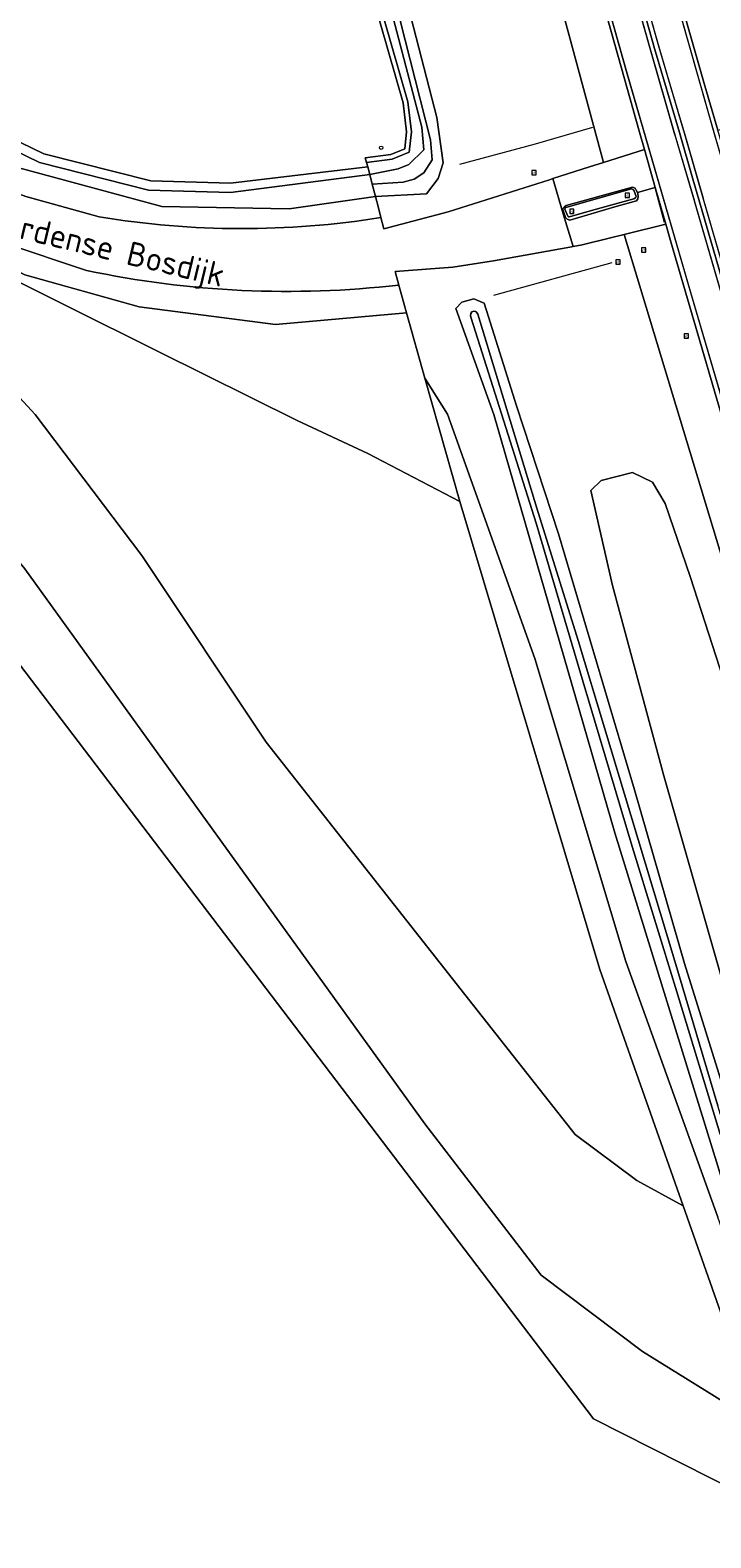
# Model space of a CAD drawing. Header units: metres. Extents: x 168032 to 180145, y 382923 to 399665.
# Tile 29 of 256: x 177993 to 178065, y 385487 to 385645. Entities that reach past the tile are written whole.
import ezdxf
from ezdxf.enums import TextEntityAlignment as Align

# ---------------------------------------------------------------- set-up
doc = ezdxf.new("R2010")
doc.units = ezdxf.units.M
doc.linetypes.add('VW-1-1_STREEP', pattern=[2, 1, -1])
doc.linetypes.add('VW-3-3_STREEP', pattern=[6, 3, -3])
doc.layers.get('0').update_dxf_attribs({"color": 8, "lineweight": 18})
for name, color, linetype, lineweight in [('B-WE-GR-BEPLANTING_CULTUUR_BOSPLANTSOEN-GV', 8, 'Continuous', 18), ('B-WE-GR-BOUWLAND-GV', 8, 'Continuous', 18), ('B-WE-GR-GRAS-GV', 8, 'Continuous', 18), ('B-WE-IE-MEUBILAIR_WEGMEUBILAIR-S', 8, 'Continuous', 25), ('B-WE-IE-TERREINAFSCHEIDING_KUNSTMATIG_HEKWERK_RASTER-G', 8, 'IE-TERREINAFSCHEIDING-KUNSTMATIG', 18), ('B-WE-OG-TERREIN_CULTUURSCHEIDING-GV', 8, 'Continuous', 18), ('B-WE-OG-TOPOGRAFIE-T18', 8, 'Continuous', 18), ('B-WE-OG-WATER_GREPPEL-GV', 8, 'Continuous', 18), ('B-WE-OG-WATER_SLOOT-GV', 8, 'Continuous', 18), ('B-WE-OG-WEG-GV', 8, 'Continuous', 18), ('B-WE-VH-VERHARDING_ASFALT-GV', 8, 'Continuous', 18), ('B-WE-VH-VERHARDING_BEDRIJFSVLOERPLAAT-GV', 8, 'Continuous', 18), ('B-WE-VH-VERHARDING_BETONSTRAATSTEEN-GV', 8, 'Continuous', 18), ('B-WE-VH-VERHARDING_PUIN-GV', 8, 'Continuous', 18), ('B-WE-VW-MARKERING_LANGS_STREEP_11_015-G', 8, 'VW-1-1_STREEP', 13), ('B-WE-VW-MARKERING_LANGS_STREEP_33-G', 8, 'VW-3-3_STREEP', 13), ('B-WE-VW-MARKERING_LANGS_STREEP_DOORGETROKKEN_3X015-G', 8, 'Continuous', 13), ('B-WE-VW-MARKERING_PICTOGRAM-G', 8, 'Continuous', 18), ('X-XX-AL-VERWIJZING-S', 8, 'Continuous', 18)]:
    doc.layers.add(name, color=color, linetype=linetype, lineweight=lineweight)
doc.styles.add('NLCS-ISO', font='NLCS-ISO.ttf')
doc.styles.add('NLCS-ISO-ANNOTATIVE-T18', font='NLCS-ISO.ttf', dxfattribs={"height": 1.8})
doc.styles.add('NLCS-ISO-M200-T18', font='NLCS-ISO.ttf', dxfattribs={"height": 0.36})
doc.linetypes.add('IE-TERREINAFSCHEIDING-KUNSTMATIG', pattern='A,4,[82,NLCS.SHX,S=0.75,R=90,X=0,Y=0],4,-2', length=10)

# ---------------------------------------------------------------- blocks, each defined once
blk = doc.blocks.new('SIE-WEG_VERKEERSBORD-SO')
at = {"color": 0, "linetype": 'ByBlock', "lineweight": 18}
blk.add_lwpolyline([(-1.125, -1.125), (1.125, -1.125), (1.125, 1.125), (-1.125, 1.125)], close=True, dxfattribs=at)
at = {"color": 0, "linetype": 'ByBlock', "lineweight": 18, "style": 'NLCS-ISO'}
blk.add_text('vb', height=1.5, dxfattribs=at).set_placement((0, 0), align=Align.MIDDLE_CENTER)
blk = doc.blocks.new('SAL-VERWIJZING_SYMBOOL-SO')
at = {"color": 0, "linetype": 'ByBlock', "lineweight": -2}
blk.add_circle((0, 0), 0.9, dxfattribs=at)
at = {"color": 0, "linetype": 'ByBlock', "lineweight": -2, "style": 'NLCS-ISO-ANNOTATIVE-T18'}
blk.add_attdef('SYMBOOL', (2.5, -2.5), '', height=1.8, dxfattribs=at)

msp = doc.modelspace()

# ---------------------------------------------------------------- linework, layer by layer
at = {"layer": 'B-WE-GR-BEPLANTING_CULTUUR_BOSPLANTSOEN-GV', "flags": 128}
for points in [[(178027.09, 385657.003), (178022.08, 385656.78), (178009.352, 385656.223), (177975.029, 385654.725), (177952.297, 385654.086), (177959.179, 385650.283), (177968.913, 385645.098), (177994.871, 385632.504), (178006.092, 385629.672), (178014.484, 385629.431), (178028.867, 385631.14), (178028.749, 385631.594), (178028.621, 385632.082), (178031.307, 385632.417), (178032.756, 385633.025), (178032.952, 385634.811), (178032.58, 385637.857)], [(178061.975, 385522.082), (178053.22, 385546.91), (178038.54, 385596.01), (178028.892, 385601.039), (178021.467, 385604.503), (178006.861, 385611.767), (177977.756, 385626.241), (177976.025, 385624.599), (177993.98, 385605.161), (178005.148, 385590.341), (178018.227, 385570.751), (178039.063, 385544.282), (178050.647, 385529.566), (178057.134, 385524.748)], [(178077.119, 385487.314), (178076.448, 385489.498), (178076.177, 385489.519), (178072.16, 385493.2), (178070.063, 385499.147), (178057.723, 385506.82), (178047.082, 385514.81), (178034.863, 385530.695), (177992.896, 385588.949), (177968.921, 385617.809), (177966.594, 385615.431), (177965.272, 385614.425), (178052.557, 385499.749)], [(178034.863, 385608.945), (178038.54, 385596.01), (178053.22, 385546.91), (178061.975, 385522.082), (178070.063, 385499.147), (178072.16, 385493.2), (178076.177, 385489.519), (178071.501, 385505.472), (178070.685, 385507.858), (178069.845, 385509.644), (178067.933, 385514.352), (178065.624, 385520.906), (178055.98, 385547.729), (178046.424, 385579.545), (178037.256, 385605.166)]]:
    msp.add_lwpolyline(points, close=True, dxfattribs=at)
msp.add_lwpolyline([(178096.329, 385486.284), (178084.071, 385522.841), (178072.362, 385558.286), (178062.705, 385588.143), (178060.104, 385595.801), (178058.752, 385598.051), (178056.679, 385599.059), (178053.378, 385598.212), (178052.307, 385597.157), (178054.561, 385587.203), (178059.947, 385567.237), (178067.734, 385540.05), (178082.636, 385495.626), (178089.368, 385473.353)], dxfattribs=at)
at = {"layer": 'B-WE-GR-BOUWLAND-GV', "flags": 128}
msp.add_lwpolyline([(178077.618, 385485.694), (178077.119, 385487.314), (178052.557, 385499.749), (177965.272, 385614.425), (177964.052, 385616.028), (177961.122, 385617.542), (177912.5, 385641.759), (177912.04, 385641.793), (177808.221, 385639.495)], dxfattribs=at)
at = {"layer": 'B-WE-GR-GRAS-GV', "flags": 128}
msp.add_lwpolyline([(178070.063, 385499.147), (178061.975, 385522.082), (178057.134, 385524.748), (178050.647, 385529.566), (178039.063, 385544.282), (178018.227, 385570.751), (178005.148, 385590.341), (177993.98, 385605.161), (177976.025, 385624.599), (177974.88, 385623.512), (177969.598, 385618.501), (177968.921, 385617.809), (177992.896, 385588.949), (178034.863, 385530.695), (178047.082, 385514.81), (178057.723, 385506.82)], close=True, dxfattribs=at)
at = {"layer": 'B-WE-IE-TERREINAFSCHEIDING_KUNSTMATIG_HEKWERK_RASTER-G', "flags": 128}
for points in [[(178052.467, 385635.282), (178046.446, 385633.516), (178038.519, 385631.374)], [(178052.467, 385635.282), (178046.446, 385633.516), (178038.519, 385631.374)], [(178042.098, 385617.68), (178054.536, 385621.084)], [(178042.098, 385617.68), (178054.536, 385621.084)]]:
    msp.add_lwpolyline(points, dxfattribs=at)
at = {"layer": 'B-WE-OG-TERREIN_CULTUURSCHEIDING-GV', "flags": 128}
for points in [[(177714.067, 385936.41), (177733.663, 385910.829), (177754.851, 385882.446), (177759.089, 385877.136), (177766.775, 385867.504), (177778.389, 385853.527), (177814.149, 385809.687), (177849.815, 385764.206), (177866.243, 385743.389), (177883.57, 385722.568), (177918.213, 385679.005), (177922.554, 385674.063), (177928.38, 385667.706), (177936.496, 385659.917), (177944.042, 385653.661), (177953.757, 385647.936), (177972.926, 385638.272), (177985.663, 385630.728), (177992.97, 385628.033), (178000.667, 385625.889)], [(178030.259, 385625.809), (178029.989, 385626.844), (178029.677, 385628.037), (178020.635, 385626.722), (178007.275, 385626.967), (177991.861, 385631.143), (177991.622, 385631.251), (177975.155, 385638.736), (177968.966, 385641.844), (177966.759, 385642.952), (177959.306, 385646.695), (177945.211, 385654.447), (177944.593, 385654.961), (177934.896, 385663.032), (177922.338, 385676.038), (177909.397, 385692.055), (177894.853, 385709.802), (177887.415, 385720.613), (177874.157, 385736.886)], [(177999.341, 385620.267), (177990.772, 385623.11), (177983.41, 385626.178), (177979.264, 385628.846)], [(177966.288, 385616.587), (177966.594, 385615.431), (177968.921, 385617.809), (177969.598, 385618.501), (177974.88, 385623.512), (177976.025, 385624.599), (177977.756, 385626.241), (177977.955, 385626.43), (177979.389, 385626.828), (177992.867, 385619.806), (178004.869, 385616.453), (178019.198, 385614.592), (178032.944, 385615.823), (178032.768, 385616.452), (178032.132, 385618.73)]]:
    msp.add_lwpolyline(points, dxfattribs=at)
for points in [[(177950.329, 385654.031), (177948.599, 385653.982), (177958.542, 385648.246), (177961.037, 385647.911), (177967.226, 385644.527), (177966.759, 385642.952), (177968.966, 385641.844), (177969.922, 385642.841), (177976.435, 385639.413), (177982.814, 385636.055), (177987.009, 385633.828), (177989.463, 385632.457), (177991.622, 385631.251), (177991.861, 385631.143), (178007.275, 385626.967), (178020.635, 385626.722), (178029.677, 385628.037), (178029.344, 385629.314), (178029.078, 385630.334), (178014.454, 385628.431), (178005.846, 385628.702), (177994.435, 385631.605), (177968.443, 385644.215), (177958.695, 385649.408)], [(177977.955, 385626.43), (177977.756, 385626.241), (178006.861, 385611.767), (178021.467, 385604.503), (178028.892, 385601.039), (178038.54, 385596.01), (178034.863, 385608.945), (178032.944, 385615.823), (178019.198, 385614.592), (178004.869, 385616.453), (177992.867, 385619.806), (177979.389, 385626.828)]]:
    msp.add_lwpolyline(points, close=True, dxfattribs=at)
at = {"layer": 'B-WE-OG-TERREIN_CULTUURSCHEIDING-GV'}
for points in [[(178000.667, 385625.889, 0.0806424), (178030.259, 385625.809)], [(178032.132, 385618.73, -0.0807245), (177999.341, 385620.267)]]:
    msp.add_lwpolyline(points, format="xyb", dxfattribs=at)
at = {"layer": 'B-WE-OG-WATER_GREPPEL-GV', "flags": 128}
msp.add_lwpolyline([(177968.443, 385644.215), (177994.435, 385631.605), (178005.846, 385628.702), (178014.454, 385628.431), (178029.078, 385630.334), (178028.867, 385631.14), (178014.484, 385629.431), (178006.092, 385629.672), (177994.871, 385632.504), (177968.913, 385645.098)], dxfattribs=at)
at = {"layer": 'B-WE-OG-WATER_SLOOT-GV', "flags": 128}
for points in [[(177995.736, 385771.974), (178008.743, 385722.015), (178017.354, 385691.739), (178025.348, 385664.891), (178033.071, 385637.957), (178033.455, 385634.814), (178033.221, 385632.678), (178031.437, 385631.929), (178028.749, 385631.594), (178028.867, 385631.14), (178029.078, 385630.334), (178032.071, 385630.913), (178033.183, 385631.386), (178034.747, 385632.939), (178034.561, 385635.293), (178028.366, 385658.959), (178018.659, 385691.731), (178008.025, 385732.022)], [(178003.634, 385750.946), (178016.186, 385703.659), (178029.066, 385659.18), (178035.466, 385633.969), (178035.643, 385631.867), (178034.747, 385630.502), (178033.761, 385629.83), (178032.579, 385629.544), (178029.344, 385629.314), (178029.677, 385628.037), (178035.059, 385628.298), (178036.257, 385629.916), (178036.781, 385631.574), (178036.13, 385636.298), (178030.988, 385656.259), (178020.909, 385691.181), (178018.003, 385702.081), (178009.199, 385735.546)], [(178008.025, 385732.022), (178018.659, 385691.731), (178028.366, 385658.959), (178034.561, 385635.293), (178034.747, 385632.939), (178033.183, 385631.386), (178032.071, 385630.913), (178029.078, 385630.334), (178029.344, 385629.314), (178032.579, 385629.544), (178033.761, 385629.83), (178034.747, 385630.502), (178035.643, 385631.867), (178035.466, 385633.969), (178029.066, 385659.18), (178016.186, 385703.659), (178003.634, 385750.946)], [(178085.155, 385470.438), (178075.536, 385505.014), (178068.682, 385526.572), (178062.129, 385547.515), (178056.885, 385565.752), (178048.891, 385592.637), (178044.481, 385606.066), (178041.561, 385615.389), (178041.08, 385616.843), (178040.008, 385617.289), (178038.742, 385616.946), (178038.138, 385616.278), (178042.106, 385605.161), (178054.823, 385561.223), (178065.618, 385526.263), (178071.735, 385506.394), (178072.322, 385504.543), (178074.938, 385496.1), (178076.926, 385489.645), (178078.095, 385485.845)], [(178065.877, 385529.628), (178061.328, 385544.569), (178056.635, 385559.796), (178051.491, 385577.041), (178046.568, 385593.753), (178039.735, 385615.254), (178039.673, 385615.493), (178039.699, 385615.754), (178039.806, 385615.914), (178039.998, 385615.978), (178040.172, 385615.953), (178040.283, 385615.876), (178040.446, 385615.683), (178046.637, 385595.319), (178050.962, 385581.421), (178056.487, 385563.101), (178061.094, 385547.767), (178065.625, 385532.583)]]:
    msp.add_lwpolyline(points, dxfattribs=at)
msp.add_lwpolyline([(178078.303, 385488.148), (178078.971, 385488.367), (178074.221, 385503.936), (178070.211, 385517.629), (178065.625, 385532.583), (178061.094, 385547.767), (178056.487, 385563.101), (178050.962, 385581.421), (178046.637, 385595.319), (178040.446, 385615.683), (178040.283, 385615.876), (178040.172, 385615.953), (178039.998, 385615.978), (178039.806, 385615.914), (178039.699, 385615.754), (178039.673, 385615.493), (178039.735, 385615.254), (178046.568, 385593.753), (178051.491, 385577.041), (178056.635, 385559.796), (178061.328, 385544.569), (178065.877, 385529.628), (178070.667, 385513.327)], close=True, dxfattribs=at)
at = {"layer": 'B-WE-OG-WEG-GV', "flags": 128}
for points in [[(177995.253, 385771.845), (178008.26, 385721.884), (178016.874, 385691.599), (178024.868, 385664.751), (178027.09, 385657.003), (178032.58, 385637.857), (178032.952, 385634.811), (178032.756, 385633.025), (178031.307, 385632.417), (178028.621, 385632.082), (178028.749, 385631.594), (178031.437, 385631.929), (178033.221, 385632.678), (178033.455, 385634.814), (178033.071, 385637.957), (178025.348, 385664.891), (178017.354, 385691.739), (178008.743, 385722.015), (177995.736, 385771.974)], [(178009.199, 385735.546), (178018.003, 385702.081), (178020.909, 385691.181), (178030.988, 385656.259), (178036.13, 385636.298), (178036.781, 385631.574), (178036.257, 385629.916), (178035.059, 385628.298), (178029.677, 385628.037), (178029.989, 385626.844), (178030.259, 385625.809), (178030.57, 385624.618), (178037.309, 385626.411), (178047.943, 385629.785), (178048.293, 385629.896), (178052.169, 385631.13), (178053.625, 385631.594), (178027.621, 385727.753)], [(178085.216, 385526.862), (178055.805, 385624.034), (178054.351, 385623.673), (178051.367, 385622.935), (178050.423, 385622.766), (178050.073, 385622.703), (178042.087, 385621.274), (178037.797, 385620.591), (178031.737, 385620.148), (178032.132, 385618.73), (178032.768, 385616.452), (178032.944, 385615.823), (178034.863, 385608.945), (178037.256, 385605.166), (178046.424, 385579.545), (178055.98, 385547.729), (178065.624, 385520.906)], [(178078.095, 385485.845), (178076.926, 385489.645), (178074.938, 385496.1), (178072.322, 385504.543), (178071.735, 385506.394), (178065.618, 385526.263), (178054.823, 385561.223), (178042.106, 385605.161), (178038.138, 385616.278), (178038.742, 385616.946), (178040.008, 385617.289), (178041.08, 385616.843), (178041.561, 385615.389), (178044.481, 385606.066), (178048.891, 385592.637), (178056.885, 385565.752), (178062.129, 385547.515), (178068.682, 385526.572), (178075.536, 385505.014), (178085.155, 385470.438)], [(178089.368, 385473.353), (178082.636, 385495.626), (178067.734, 385540.05), (178059.947, 385567.237), (178054.561, 385587.203), (178052.307, 385597.157), (178053.378, 385598.212), (178056.679, 385599.059), (178058.752, 385598.051), (178060.104, 385595.801), (178062.705, 385588.143), (178072.362, 385558.286), (178084.071, 385522.841), (178096.329, 385486.284)]]:
    msp.add_lwpolyline(points, dxfattribs=at)
for points in [[(178033.347, 385771.621), (178028.863, 385770.538), (178029.497, 385768.313), (178034.173, 385749.966), (178040.921, 385724.522), (178045.785, 385706.033), (178049.175, 385693.523), (178053.943, 385676.113), (178055.21, 385671.8), (178060.15, 385654.034), (178064.272, 385639.64), (178065.628, 385634.98), (178070.015, 385636.036), (178044.188, 385731.559)], [(178030.516, 385732.365), (178024.102, 385745.365), (178018.196, 385768.207), (178016.784, 385767.826), (178027.621, 385727.753), (178053.625, 385631.594), (178057.91, 385632.958), (178057.395, 385634.763), (178052.837, 385650.99), (178049.057, 385664.358), (178047.636, 385669.684), (178045.26, 385678.18), (178041.328, 385692.151), (178037.884, 385705.216), (178034.224, 385718.79), (178031.624, 385728.672), (178030.84, 385731.653)], [(178075.42, 385573.544), (178073.094, 385581.093), (178069.933, 385591.761), (178065.521, 385606.743), (178060.676, 385623.26), (178060.149, 385625.109), (178055.805, 385624.034), (178085.216, 385526.862), (178096.711, 385488.883), (178101.002, 385490.27), (178097.445, 385501.575), (178087.015, 385535.14), (178082.439, 385550.172), (178077.613, 385566.012)]]:
    msp.add_lwpolyline(points, close=True, dxfattribs=at)
at = {"layer": 'B-WE-VH-VERHARDING_ASFALT-GV', "flags": 128}
for points in [[(178052.837, 385650.99), (178057.395, 385634.763), (178057.91, 385632.958), (178059.044, 385628.983), (178060.149, 385625.109), (178060.676, 385623.26), (178065.521, 385606.743), (178069.933, 385591.761), (178073.094, 385581.093), (178075.42, 385573.544), (178075.867, 385573.664), (178078.765, 385574.528), (178079.22, 385574.664), (178077.817, 385579.333), (178073.147, 385595.12), (178068.52, 385610.863), (178063.615, 385627.701), (178063.034, 385629.726), (178061.598, 385634.733), (178058.987, 385643.547), (178054.939, 385657.887)], [(178054.939, 385657.887), (178058.987, 385643.547), (178061.598, 385634.733), (178063.034, 385629.726), (178063.615, 385627.701), (178068.52, 385610.863), (178073.147, 385595.12), (178077.817, 385579.333), (178079.22, 385574.664), (178079.68, 385574.801), (178082.631, 385575.682), (178082.947, 385575.771), (178081.673, 385580.026), (178075.161, 385602.218), (178070.098, 385619.523), (178067.898, 385627.228), (178066.786, 385631.019), (178065.628, 385634.98), (178064.272, 385639.64), (178060.15, 385654.034)]]:
    msp.add_lwpolyline(points, dxfattribs=at)
at = {"layer": 'B-WE-VH-VERHARDING_BEDRIJFSVLOERPLAAT-GV', "flags": 128}
for points in [[(178057.176, 385628.445), (178057.064, 385628.692), (178056.941, 385628.911), (178056.668, 385628.993), (178049.69, 385627.078), (178049.491, 385626.896), (178049.381, 385626.801), (178049.345, 385626.647), (178049.494, 385626.226), (178049.643, 385625.806), (178049.805, 385625.651), (178050.084, 385625.557), (178054.824, 385626.942), (178057.088, 385627.582), (178057.229, 385627.791), (178057.272, 385628.032), (178057.233, 385628.319)], [(178052.359, 385626.547), (178050.036, 385625.881), (178049.961, 385625.878), (178049.861, 385625.947), (178049.55, 385626.697), (178049.595, 385626.817), (178049.672, 385626.867), (178056.546, 385628.818), (178056.703, 385628.775), (178056.8, 385628.697), (178057.055, 385628.02), (178056.994, 385627.901), (178056.81, 385627.786)]]:
    msp.add_lwpolyline(points, close=True, dxfattribs=at)
at = {"layer": 'B-WE-VH-VERHARDING_BETONSTRAATSTEEN-GV', "flags": 128}
for points in [[(178057.176, 385628.445), (178059.044, 385628.983), (178057.91, 385632.958), (178053.625, 385631.594), (178052.169, 385631.13), (178048.293, 385629.896), (178049.398, 385626.198), (178049.494, 385626.226), (178049.345, 385626.647), (178049.381, 385626.801), (178049.491, 385626.896), (178049.69, 385627.078), (178056.668, 385628.993), (178056.941, 385628.911), (178057.064, 385628.692)], [(178059.044, 385628.983), (178057.176, 385628.445), (178057.233, 385628.319), (178057.272, 385628.032), (178057.229, 385627.791), (178057.088, 385627.582), (178054.824, 385626.942), (178050.084, 385625.557), (178049.805, 385625.651), (178049.643, 385625.806), (178049.494, 385626.226), (178049.398, 385626.198), (178050.423, 385622.766), (178051.367, 385622.935), (178054.351, 385623.673), (178055.805, 385624.034), (178060.149, 385625.109)]]:
    msp.add_lwpolyline(points, close=True, dxfattribs=at)
for points in [[(178000.667, 385625.889), (177992.97, 385628.033), (177985.663, 385630.728), (177983.41, 385626.178), (177990.772, 385623.11), (177999.341, 385620.267)], [(178032.132, 385618.73), (178031.737, 385620.148), (178037.797, 385620.591), (178042.087, 385621.274), (178050.073, 385622.703), (178050.423, 385622.766), (178049.398, 385626.198), (178048.293, 385629.896), (178047.943, 385629.785), (178037.309, 385626.411), (178030.57, 385624.618)], [(178030.57, 385624.618), (178030.259, 385625.809)]]:
    msp.add_lwpolyline(points, dxfattribs=at)
at = {"layer": 'B-WE-VH-VERHARDING_BETONSTRAATSTEEN-GV'}
for points in [[(178030.259, 385625.809, -0.0806424), (178000.667, 385625.889)], [(177999.341, 385620.267, 0.0807245), (178032.132, 385618.73)]]:
    msp.add_lwpolyline(points, format="xyb", dxfattribs=at)
at = {"layer": 'B-WE-VH-VERHARDING_PUIN-GV', "flags": 128}
msp.add_lwpolyline([(178050.036, 385625.881), (178052.359, 385626.547), (178056.81, 385627.786), (178056.994, 385627.901), (178057.055, 385628.02), (178056.8, 385628.697), (178056.703, 385628.775), (178056.546, 385628.818), (178049.672, 385626.867), (178049.595, 385626.817), (178049.55, 385626.697), (178049.861, 385625.947), (178049.961, 385625.878)], close=True, dxfattribs=at)
at = {"layer": 'B-WE-VW-MARKERING_LANGS_STREEP_11_015-G', "const_width": 0.15, "flags": 128}
for points in [[(178061.117, 385634.503), (178063.171, 385627.528)], [(178062.058, 385634.87), (178064.076, 385627.835)]]:
    msp.add_lwpolyline(points, dxfattribs=at)
at = {"layer": 'B-WE-VW-MARKERING_LANGS_STREEP_33-G', "flags": 128}
for points in [[(178188.232, 385233.416, 0.15, 0.15, 0), (178187.961, 385234.378, 0.15, 0.15, 0), (178186.176, 385241.011, 0.15, 0.15, 0), (178184.507, 385246.915, 0.15, 0.15, 0), (178183.528, 385250.248, 0.15, 0.15, 0), (178181.581, 385256.349, 0.15, 0.15, 0), (178177.952, 385267.511, 0.15, 0.15, 0), (178173.914, 385279.175, 0.15, 0.15, 0), (178170.512, 385288.717, 0.15, 0.15, 0), (178169.531, 385291.47, 0.15, 0.15, 0), (178163.402, 385308.296, 0.15, 0.15, 0), (178157.281, 385325.453, 0.15, 0.15, 0), (178152.124, 385339.764, 0.15, 0.15, 0), (178147.2, 385353.739, 0.15, 0.15, 0), (178136.965, 385383.061, 0.15, 0.15, 0), (178136.215, 385385.21, 0.15, 0.15, 0), (178131.407, 385399.347, 0.15, 0.15, 0), (178125.642, 385416.412, 0.15, 0.15, 0), (178119.91, 385433.567, 0.15, 0.15, 0), (178114.26, 385450.81, 0.15, 0.15, 0), (178108.616, 385467.883, 0.15, 0.15, 0), (178105.369, 385478.028, 0.15, 0.15, 0), (178103.06, 385485.243, 0.15, 0.15, 0), (178097.618, 385502.36, 0.15, 0.15, 0), (178092.229, 385519.575, 0.15, 0.15, 0), (178079.905, 385560.107, 0.15, 0.15, 0), (178075.867, 385573.664, 0.15, 0.15, 0), (178074.734, 385577.467, 0.15, 0.15, 0), (178071.264, 385589.068, 0.15, 0.15, 0), (178062.785, 385617.901, 0.15, 0.15, 0), (178056.046, 385641.139, 0.15, 0.15, 0), (178051.126, 385658.556, 0.15, 0.15, 0), (178048.004, 385669.779, 0.15, 0.15, 0), (178046.321, 385675.828, 0.15, 0.15, 0), (178041.447, 385693.413, 0.15, 0.15, 0), (178036.739, 385710.901, 0.15, 0.15, 0), (178032.069, 385728.516, 0.15, 0.15, 0), (178032.005, 385728.76, 0.15, 0.15, 0), (178027.474, 385746.08, 0.15, 0.15, 0), (178022.168, 385766.435, 0.15, 0.15, 0), (178018.542, 385781.091, 0.15, 0.15, 0), (178014.017, 385798.599, 0.15, 0.15, 0), (178008.984, 385819.216, 0.15, 0.15, 0), (178002.639, 385845.569, 0.15, 0.15, 0), (177998.389, 385863.655, 0.15, 0.15, 0), (177997.798, 385866.171, 0.15, 0.15, 0), (177992.348, 385889.71, 0.15, 0.15, 0), (177986.391, 385916.165, 0.15, 0.15, 0), (177985.092, 385921.931, 0.15, 0.15, 0), (177981.817, 385936.806, 0.15, 0.15, 0), (177978.596, 385951.428, 0.15, 0.15, 0), (177976.441, 385961.317, 0.15, 0.15, 0), (177975.347, 385966.335, 0.15, 0.15, 0), (177972.258, 385981.016, 0.15, 0.15, 0), (177969.157, 385995.771, 0.15, 0.15, 0), (177965.51, 386013.532, 0.15, 0.15, 0), (177962.559, 386028.255, 0.15, 0.15, 0), (177959.619, 386043.179, 0.15, 0.15, 0), (177956.739, 386057.833, 0.15, 0.15, 0), (177956.445, 386059.342, 0.15, 0.15, 0), (177953.819, 386072.845, 0.15, 0.15, 0), (177951.111, 386087.555, 0.15, 0.15, 0), (177948.336, 386102.552, 0.15, 0.15, 0), (177945.069, 386120.414, 0.15, 0.15, 0), (177942.454, 386135.185, 0.15, 0.15, 0), (177939.785, 386150.09, 0.15, 0.15, 0), (177938.465, 386157.769, 0.15, 0.15, 0), (177936.7, 386168.033, 0.15, 0.15, 0), (177934.652, 386179.991, 0.15, 0.15, 0), (177932.691, 386191.929, 0.15, 0.15, 0), (177930.685, 386203.926, 0.15, 0.15, 0), (177928.754, 386215.798, 0.15, 0.15, 0), (177926.836, 386227.774, 0.15, 0.15, 0), (177924.995, 386239.652, 0.15, 0.15, 0), (177923.149, 386251.728, 0.15, 0.15, 0), (177922.601, 386255.296, 0.15, 0.15, 0), (177922.41, 386256.541, 0.15, 0.15, 0), (177921.324, 386263.616, 0.15, 0.15, 0), (177918.648, 386281.671, 0.15, 0.15, 0), (177915.652, 386302.364, 0.15, 0.15, 0), (177913.954, 386314.37, 0.15, 0.15, 0), (177911.806, 386329.478, 0.15, 0.15, 0), (177909.296, 386347.553, 0.15, 0.15, 0), (177908.173, 386355.664, 0.15, 0.15, 0), (177906.899, 386365.507, 0.15, 0.15, 0), (177905.785, 386374.109, 0.15, 0.15, 0), (177903.225, 386395.575, 0.15, 0.15, 0), (177901.839, 386407.647, 0.15, 0.15, 0), (177900.228, 386422.349, 0.15, 0.15, 0), (177898.934, 386434.519, 0.15, 0.15, 0), (177896.926, 386455.109, 0.15, 0.15, 0), (177896.855, 386455.84, 0.15, 0.15, 0), (177895.328, 386474.091, 0.15, 0.15, 0), (177893.699, 386494.79, 0.15, 0.15, 0), (177892.882, 386507.068, 0.15, 0.15, 0), (177892.681, 386510.092, 0.15, 0.15, 0), (177891.589, 386528.22, 0.15, 0.15, 0), (177890.808, 386543.307, 0.15, 0.15, 0), (177890.263, 386555.057, 0.15, 0.15, 0), (177890.046, 386559.711, 0.15, 0.15, 0), (177889.343, 386576.803, 0.15, 0.15, 0), (177889.041, 386585.697, 0.15, 0.15, 0), (177888.503, 386603.79, 0.15, 0.15, 0), (177888.45, 386605.522, 0.15, 0.15, 0), (177887.619, 386632.649, 0.15, 0.15, 0), (177887.478, 386637.25, 0.15, 0.15, 0), (177886.991, 386655.22, 0.15, 0.15, 0), (177886.382, 386676.469, 0.15, 0.15, 0), (177885.73, 386703.74, 0.15, 0.15, 0), (177885.417, 386710.793, 0.15, 0.15, 0), (177885.36, 386712.718, 0.15, 0.15, 0), (177885.139, 386715.761, 0.15, 0.15, 0), (177884.799, 386721.709, 0.15, 0.15, 0), (177883.39, 386745.978, 0.15, 0.15, 0), (177882.722, 386758.153, 0.15, 0.15, 0), (177882.396, 386770.185, 0.15, 0.15, 0), (177882.079, 386794.418, 0.15, 0.15, 0), (177881.781, 386818.597, 0.15, 0.15, 0), (177881.171, 386848.735, 0.15, 0.15, 0), (177880.539, 386873.075, 0.15, 0.15, 0), (177880.112, 386889.376, 0.15, 0.15, 0), (177879.752, 386903.067, 0.15, 0.15, 0), (177878.955, 386933.447, 0.15, 0.15, 0), (177878.185, 386962.68, 0.15, 0.15, 0), (177878.088, 386966.353, 0.15, 0.15, 0), (177877.5, 386986.407, 0.15, 0.15, 0), (177876.725, 387004.167, 0.15, 0.15, 0), (177875.658, 387022.21, 0.15, 0.15, 0), (177874.496, 387037.147, 0.15, 0.15, 0), (177873.701, 387045.961, 0.15, 0.15, 0), (177873.046, 387052.047, 0.15, 0.15, 0), (177872.382, 387057.893, 0.15, 0.15, 0), (177872.005, 387060.716, 0.15, 0.15, 0), (177871.593, 387063.795, 0.15, 0.15, 0), (177870.635, 387069.874, 0.15, 0.15, 0), (177869.435, 387075.861, 0.15, 0.15, 0), (177868.068, 387081.199, 0.15, 0.15, 0), (177867.647, 387082.809, 0.15, 0.15, 0), (177866.328, 387087.284, 0.15, 0.15, 0), (177864.305, 387092.78, 0.15, 0.15, 0), (177861.837, 387098.239, 0.15, 0.15, 0), (177860.804, 387100.228, 0.15, 0.15, 0), (177859.073, 387103.357, 0.15, 0.15, 0), (177857.021, 387106.75, 0.15, 0.15, 0), (177855.743, 387108.654, 0.15, 0.15, 0), (177854.342, 387110.673, 0.15, 0.15, 0), (177852.945, 387112.521, 0.15, 0.15, 0), (177851.607, 387114.21, 0.15, 0.15, 0), (177849.576, 387116.584, 0.15, 0.15, 0), (177847.9, 387118.35, 0.15, 0.15, 0), (177845.529, 387120.692, 0.15, 0.15, 0), (177843.935, 387122.159, 0.15, 0.15, 0), (177840.947, 387124.804, 0.15, 0.15, 0), (177838.382, 387126.877, 0.15, 0.15, 0), (177836.076, 387128.633, 0.15, 0.15, 0), (177834.079, 387130.047, 0.15, 0.15, 0), (177832.472, 387131.12, 0.15, 0.15, 0), (177829.525, 387133.009, 0.15, 0.15, 0), (177827.319, 387134.28, 0.15, 0.15, 0), (177825.672, 387135.138, 0.15, 0.15, 0), (177824.768, 387135.609, 0.15, 0.15, 0), (177822.069, 387136.918, 0.15, 0.15, 0), (177819.611, 387137.986, 0.15, 0.15, 0), (177815.134, 387139.677, 0.15, 0.15, 0), (177812.457, 387140.574, 0.15, 0.15, 0), (177809.719, 387141.382, 0.15, 0.15, 0), (177807.06, 387142.112, 0.15, 0.15, 0), (177803.516, 387142.906, 0.15, 0.15, 0), (177800.803, 387143.366, 0.15, 0.15, 0), (177798.09, 387143.748, 0.15, 0.15, 0), (177792.117, 387144.284, 0.15, 0.15, 0), (177786.409, 387144.35, 0.15, 0.15, 0), (177783.626, 387144.24, 0.15, 0.15, 0), (177778.351, 387143.801, 0.15, 0.15, 0), (177774.411, 387143.223, 0.15, 0.15, 0), (177770.477, 387142.406, 0.15, 0.15, 0), (177767.224, 387141.583, 0.15, 0.15, 0), (177764.5, 387140.783, 0.15, 0.15, 0), (177761.427, 387139.738, 0.15, 0.15, 0), (177757.949, 387138.499, 0.15, 0.15, 0), (177754.813, 387137.235, 0.15, 0.15, 0), (177751.374, 387135.731, 0.15, 0.15, 0), (177749.199, 387134.628, 0.15, 0.15, 0), (177746.54, 387133.222, 0.15, 0.15, 0), (177744.247, 387131.835, 0.15, 0.15, 0), (177741.322, 387129.899, 0.15, 0.15, 0), (177738.684, 387127.948, 0.15, 0.15, 0), (177736.57, 387126.258, 0.15, 0.15, 0), (177734.331, 387124.341, 0.15, 0.15, 0), (177733.17, 387123.347, 0.15, 0.15, 0), (177730.675, 387120.996, 0.15, 0.15, 0), (177727.351, 387117.607, 0.15, 0.15, 0), (177725.622, 387115.69, 0.15, 0.15, 0), (177724.246, 387114.09, 0.15, 0.15, 0), (177722.795, 387112.326, 0.15, 0.15, 0), (177720.206, 387109.026, 0.15, 0.15, 0), (177717.594, 387105.425, 0.15, 0.15, 0), (177716.006, 387103.04, 0.15, 0.15, 0), (177713.888, 387099.58, 0.15, 0.15, 0), (177712.211, 387096.591, 0.15, 0.15, 0), (177710.244, 387092.734, 0.15, 0.15, 0), (177708.172, 387088.425, 0.15, 0.15, 0), (177705.048, 387081.262, 0.15, 0.15, 0), (177703.096, 387076.164, 0.15, 0.15, 0), (177701.23, 387070.732, 0.15, 0.15, 0), (177699.775, 387066.07, 0.15, 0.15, 0), (177697.115, 387056.586, 0.15, 0.15, 0), (177695.312, 387049.562, 0.15, 0.15, 0), (177693.56, 387041.96, 0.15, 0.15, 0), (177692.461, 387036.848, 0.15, 0.15, 0), (177692.443, 387036.762, 0.15, 0.15, 0), (177691.067, 387029.461, 0.15, 0.15, 0), (177690.675, 387026.923, 0.15, 0.15, 0), (177689.719, 387019.323, 0.15, 0.15, 0), (177688.898, 387011.612, 0.15, 0.15, 0), (177687.632, 386999.469, 0.15, 0.15, 0), (177686.954, 386992.634, 0.15, 0.15, 0), (177686.743, 386990.607, 0.15, 0.15, 0), (177686.628, 386987.693, 0.15, 0.15, 0), (177686.744, 386986.497, 0.15, 0.15, 0), (177686.96, 386985.447, 0.15, 0.15, 0), (177687.138, 386984.738, 0, 0, 0)], [(178051.298, 386937.903, 0.15, 0.15, 0), (178051.998, 386939.01, 0.15, 0.15, 0), (178052.713, 386940.326, 0.15, 0.15, 0), (178053.603, 386942.533, 0.15, 0.15, 0), (178053.639, 386942.974, 0.15, 0.15, 0), (178053.796, 386943.632, 0.15, 0.15, 0), (178054.161, 386945.434, 0.15, 0.15, 0), (178054.6, 386948.381, 0.15, 0.15, 0), (178054.989, 386951.36, 0.15, 0.15, 0), (178055.455, 386954.625, 0.15, 0.15, 0), (178055.929, 386958.445, 0.15, 0.15, 0), (178056.537, 386963.344, 0.15, 0.15, 0), (178057.929, 386974.795, 0.15, 0.15, 0), (178058.524, 386980.678, 0.15, 0.15, 0), (178059.307, 386989.413, 0.15, 0.15, 0), (178059.663, 386998.475, 0.15, 0.15, 0), (178059.714, 387004.051, 0.15, 0.15, 0), (178059.649, 387008.311, 0.15, 0.15, 0), (178059.417, 387014.068, 0.15, 0.15, 0), (178059.12, 387019.174, 0.15, 0.15, 0), (178058.461, 387026.255, 0.15, 0.15, 0), (178057.525, 387033.784, 0.15, 0.15, 0), (178056.052, 387043.454, 0.15, 0.15, 0), (178055.091, 387048.83, 0.15, 0.15, 0), (178053.987, 387053.663, 0.15, 0.15, 0), (178052.554, 387058.722, 0.15, 0.15, 0), (178051.043, 387063.131, 0.15, 0.15, 0), (178049.717, 387066.225, 0.15, 0.15, 0), (178047.564, 387070.639, 0.15, 0.15, 0), (178045.774, 387073.627, 0.15, 0.15, 0), (178044.135, 387076.046, 0.15, 0.15, 0), (178042.338, 387078.449, 0.15, 0.15, 0), (178039.988, 387081.321, 0.15, 0.15, 0), (178037.902, 387083.599, 0.15, 0.15, 0), (178034.653, 387086.667, 0.15, 0.15, 0), (178031.804, 387089.118, 0.15, 0.15, 0), (178028.932, 387091.461, 0.15, 0.15, 0), (178025.582, 387093.957, 0.15, 0.15, 0), (178022.233, 387096.218, 0.15, 0.15, 0), (178019.788, 387097.705, 0.15, 0.15, 0), (178015.644, 387100.021, 0.15, 0.15, 0), (178011.516, 387101.948, 0.15, 0.15, 0), (178007.977, 387103.34, 0.15, 0.15, 0), (178003.965, 387104.714, 0.15, 0.15, 0), (178000.869, 387105.62, 0.15, 0.15, 0), (177997.382, 387106.464, 0.15, 0.15, 0), (177994.029, 387107.167, 0.15, 0.15, 0), (177990.637, 387107.729, 0.15, 0.15, 0), (177988.008, 387108.009, 0.15, 0.15, 0), (177984.928, 387108.258, 0.15, 0.15, 0), (177982.474, 387108.35, 0.15, 0.15, 0), (177980.137, 387108.357, 0.15, 0.15, 0), (177979.147, 387108.36, 0.15, 0.15, 0), (177977.226, 387108.312, 0.15, 0.15, 0), (177973.715, 387108.11, 0.15, 0.15, 0), (177971.036, 387107.859, 0.15, 0.15, 0), (177968.395, 387107.523, 0.15, 0.15, 0), (177965.428, 387107.019, 0.15, 0.15, 0), (177962.988, 387106.506, 0.15, 0.15, 0), (177960.77, 387105.972, 0.15, 0.15, 0), (177958.031, 387105.265, 0.15, 0.15, 0), (177956.339, 387104.742, 0.15, 0.15, 0), (177953.725, 387103.815, 0.15, 0.15, 0), (177951.161, 387102.801, 0.15, 0.15, 0), (177948.526, 387101.684, 0.15, 0.15, 0), (177946.053, 387100.571, 0.15, 0.15, 0), (177944.3, 387099.727, 0.15, 0.15, 0), (177942.304, 387098.676, 0.15, 0.15, 0), (177940.603, 387097.688, 0.15, 0.15, 0), (177937.591, 387095.75, 0.15, 0.15, 0), (177935.389, 387094.209, 0.15, 0.15, 0), (177933.401, 387092.828, 0.15, 0.15, 0), (177930.991, 387090.939, 0.15, 0.15, 0), (177929.068, 387089.324, 0.15, 0.15, 0), (177927.29, 387087.765, 0.15, 0.15, 0), (177925.804, 387086.352, 0.15, 0.15, 0), (177923.862, 387084.398, 0.15, 0.15, 0), (177921.702, 387082.149, 0.15, 0.15, 0), (177919.953, 387080.202, 0.15, 0.15, 0), (177917.513, 387077.248, 0.15, 0.15, 0), (177915.637, 387074.776, 0.15, 0.15, 0), (177914.056, 387072.43, 0.15, 0.15, 0), (177911.653, 387068.66, 0.15, 0.15, 0), (177910.223, 387066.135, 0.15, 0.15, 0), (177908.717, 387063.401, 0.15, 0.15, 0), (177905.967, 387057.967, 0.15, 0.15, 0), (177904.549, 387054.919, 0.15, 0.15, 0), (177904.297, 387054.378, 0.15, 0.15, 0), (177902.997, 387051.356, 0.15, 0.15, 0), (177901.785, 387048.374, 0.15, 0.15, 0), (177900.611, 387045.176, 0.15, 0.15, 0), (177899.155, 387040.701, 0.15, 0.15, 0), (177897.918, 387036.256, 0.15, 0.15, 0), (177897.416, 387034.171, 0.15, 0.15, 0), (177896.714, 387031.021, 0.15, 0.15, 0), (177896.448, 387029.82, 0.15, 0.15, 0), (177895.333, 387024.798, 0.15, 0.15, 0), (177894.816, 387022.126, 0.15, 0.15, 0), (177893.829, 387016.262, 0.15, 0.15, 0), (177893.338, 387012.575, 0.15, 0.15, 0), (177893.218, 387011.6, 0.15, 0.15, 0), (177892.527, 387005.96, 0.15, 0.15, 0), (177891.982, 386999.885, 0.15, 0.15, 0), (177891.596, 386993.345, 0.15, 0.15, 0), (177891.453, 386987.241, 0.15, 0.15, 0), (177891.523, 386981.713, 0.15, 0.15, 0), (177891.831, 386969.644, 0.15, 0.15, 0), (177892.047, 386961.011, 0.15, 0.15, 0), (177892.134, 386957.53, 0.15, 0.15, 0), (177892.641, 386939.969, 0.15, 0.15, 0), (177892.923, 386927.913, 0.15, 0.15, 0), (177893.302, 386912.855, 0.15, 0.15, 0), (177893.703, 386897.82, 0.15, 0.15, 0), (177894.017, 386887.678, 0.15, 0.15, 0), (177894.085, 386885.499, 0.15, 0.15, 0), (177894.312, 386873.627, 0.15, 0.15, 0), (177894.76, 386858.403, 0.15, 0.15, 0), (177895.153, 386843.501, 0.15, 0.15, 0), (177895.402, 386831.606, 0.15, 0.15, 0), (177895.701, 386815.857, 0.15, 0.15, 0), (177895.823, 386801.109, 0.15, 0.15, 0), (177895.951, 386785.418, 0.15, 0.15, 0), (177895.976, 386770.671, 0.15, 0.15, 0), (177895.779, 386758.827, 0.15, 0.15, 0), (177895.064, 386746.818, 0.15, 0.15, 0), (177894.229, 386734.55, 0.15, 0.15, 0), (177893.4, 386722.499, 0.15, 0.15, 0), (177892.87, 386713.448, 0.15, 0.15, 0), (177892.85, 386713.101, 0.15, 0.15, 0), (177892.943, 386698.063, 0.15, 0.15, 0), (177893.332, 386682.786, 0.15, 0.15, 0), (177893.865, 386664.625, 0.15, 0.15, 0), (177894.192, 386652.364, 0.15, 0.15, 0), (177894.712, 386634.426, 0.15, 0.15, 0), (177894.823, 386630.676, 0.15, 0.15, 0), (177895.624, 386603.643, 0.15, 0.15, 0), (177895.673, 386601.971, 0.15, 0.15, 0), (177896.343, 386580.015, 0.15, 0.15, 0), (177897.18, 386559.084, 0.15, 0.15, 0), (177897.363, 386555.394, 0.15, 0.15, 0), (177898.379, 386534.88, 0.15, 0.15, 0), (177899.335, 386516.789, 0.15, 0.15, 0), (177900.009, 386507.495, 0.15, 0.15, 0), (177900.565, 386498.623, 0.15, 0.15, 0), (177901.2, 386489.22, 0.15, 0.15, 0), (177902.844, 386468.646, 0.15, 0.15, 0), (177903.924, 386455.73, 0.15, 0.15, 0), (177904.238, 386453.238, 0.15, 0.15, 0), (177905.495, 386439.692, 0.15, 0.15, 0), (177907.222, 386423.125, 0.15, 0.15, 0), (177908.559, 386411.253, 0.15, 0.15, 0), (177910.58, 386393.478, 0.15, 0.15, 0), (177913.843, 386366.527, 0.15, 0.15, 0), (177915.197, 386356.539, 0.15, 0.15, 0), (177915.894, 386351.281, 0.15, 0.15, 0), (177918.374, 386333.581, 0.15, 0.15, 0), (177921.181, 386313.348, 0.15, 0.15, 0), (177923.467, 386297.709, 0.15, 0.15, 0), (177926.069, 386279.89, 0.15, 0.15, 0), (177927.899, 386267.7, 0.15, 0.15, 0), (177929.431, 386257.608, 0.15, 0.15, 0), (177929.62, 386256.362, 0.15, 0.15, 0), (177931.519, 386243.851, 0.15, 0.15, 0), (177935.211, 386220.073, 0.15, 0.15, 0), (177939.191, 386196.092, 0.15, 0.15, 0), (177942.095, 386178.294, 0.15, 0.15, 0), (177945.464, 386158.985, 0.15, 0.15, 0), (177948.321, 386142.608, 0.15, 0.15, 0), (177953.68, 386112.56, 0.15, 0.15, 0), (177959.149, 386082.728, 0.15, 0.15, 0), (177962.58, 386064.928, 0.15, 0.15, 0), (177963.402, 386060.687, 0.15, 0.15, 0), (177966.006, 386047.269, 0.15, 0.15, 0), (177969.566, 386029.329, 0.15, 0.15, 0), (177972.491, 386014.61, 0.15, 0.15, 0), (177976.025, 385997.291, 0.15, 0.15, 0), (177980.368, 385976.517, 0.15, 0.15, 0), (177983.338, 385962.782, 0.15, 0.15, 0), (177983.298, 385962.706, 0.15, 0.15, 0), (177986.719, 385947.29, 0.15, 0.15, 0), (177990.651, 385929.495, 0.15, 0.15, 0), (177994.626, 385911.741, 0.15, 0.15, 0), (177998.608, 385894.135, 0.15, 0.15, 0), (178002.911, 385875.12, 0.15, 0.15, 0), (178005.291, 385865.252, 0.15, 0.15, 0), (178006.692, 385859.163, 0.15, 0.15, 0), (178009.465, 385847.409, 0.15, 0.15, 0), (178015.345, 385822.861, 0.15, 0.15, 0), (178017.971, 385812.213, 0.15, 0.15, 0), (178020.987, 385800.077, 0.15, 0.15, 0), (178027.539, 385774.128, 0.15, 0.15, 0), (178029.048, 385768.217, 0.15, 0.15, 0), (178031.98, 385756.738, 0.15, 0.15, 0), (178036.583, 385739.009, 0.15, 0.15, 0), (178038.884, 385730.34, 0.15, 0.15, 0), (178040.432, 385724.421, 0.15, 0.15, 0), (178046.773, 385700.893, 0.15, 0.15, 0), (178048.868, 385693.198, 0.15, 0.15, 0), (178052.272, 385680.697, 0.15, 0.15, 0), (178054.786, 385671.665, 0.15, 0.15, 0), (178057.918, 385660.416, 0.15, 0.15, 0), (178065.29, 385634.496, 0.15, 0.15, 0), (178072.098, 385611.216, 0.15, 0.15, 0), (178078.859, 385588.306, 0.15, 0.15, 0), (178082.631, 385575.682, 0.15, 0.15, 0), (178085.757, 385565.139, 0.15, 0.15, 0), (178092.763, 385542.019, 0.15, 0.15, 0), (178099.737, 385519.174, 0.15, 0.15, 0), (178107.058, 385496.036, 0.15, 0.15, 0), (178112.105, 385480.232, 0.15, 0.15, 0), (178114.369, 385473.14, 0.15, 0.15, 0), (178121.873, 385450.087, 0.15, 0.15, 0), (178129.169, 385428.003, 0.15, 0.15, 0), (178137.128, 385404.465, 0.15, 0.15, 0), (178143.644, 385385.398, 0.15, 0.15, 0), (178144.947, 385381.583, 0.15, 0.15, 0), (178152.902, 385358.837, 0.15, 0.15, 0), (178160.88, 385336.251, 0.15, 0.15, 0), (178168.99, 385313.485, 0.15, 0.15, 0), (178176.947, 385291.465, 0.15, 0.15, 0), (178177.099, 385291.056, 0.15, 0.15, 0), (178185.586, 385268.153, 0.15, 0.15, 0), (178192.64, 385249.61, 0.15, 0.15, 0), (178197.128, 385237.787, 0.15, 0.15, 0), (178197.645, 385236.422, 0, 0, 0)]]:
    msp.add_lwpolyline(points, format="xyseb", dxfattribs=at)
at = {"layer": 'B-WE-VW-MARKERING_LANGS_STREEP_DOORGETROKKEN_3X015-G', "const_width": 0.15, "flags": 128}
for points in [[(178061.117, 385634.503), (178058.557, 385643.406), (178054.51, 385657.744), (178050.931, 385670.413), (178050.885, 385670.58), (178047.986, 385681.092), (178044.193, 385694.918), (178041.052, 385706.532), (178037.809, 385718.602), (178034.924, 385729.43)], [(178062.058, 385634.87), (178059.448, 385643.68), (178055.401, 385658.017), (178051.822, 385670.686), (178051.782, 385670.83), (178048.877, 385681.366), (178045.084, 385695.191), (178041.944, 385706.806), (178038.7, 385718.875), (178035.832, 385729.639)]]:
    msp.add_lwpolyline(points, dxfattribs=at)
at = {"layer": 'B-WE-VW-MARKERING_LANGS_STREEP_DOORGETROKKEN_3X015-G', "flags": 128}
for points in [[(178172.339, 385292.346, 0.15, 0.15, 0), (178167.22, 385306.535, 0.15, 0.15, 0), (178162.653, 385319.221, 0.15, 0.15, 0), (178158.963, 385329.643, 0.15, 0.15, 0), (178154.634, 385341.867, 0.15, 0.15, 0), (178149.647, 385355.964, 0.15, 0.15, 0), (178144.796, 385369.891, 0.15, 0.15, 0), (178139.827, 385384.056, 0.15, 0.15, 0), (178139.586, 385384.742, 0.15, 0.15, 0), (178133.499, 385402.675, 0.15, 0.15, 0), (178128.816, 385416.54, 0.15, 0.15, 0), (178119.162, 385445.482, 0.15, 0.15, 0), (178113.408, 385463.017, 0.15, 0.15, 0), (178108.257, 385478.968, 0.15, 0.15, 0), (178107.858, 385480.204, 0.15, 0.15, 0), (178102.75, 385496.165, 0.15, 0.15, 0), (178098.195, 385510.616, 0.15, 0.15, 0), (178087.103, 385546.741, 0.15, 0.15, 0), (178082.725, 385561.357, 0.15, 0.15, 0), (178078.765, 385574.528, 0.15, 0.15, 0), (178077.372, 385579.162, 0.15, 0.15, 0), (178072.703, 385594.948, 0.15, 0.15, 0), (178068.075, 385610.69, 0.15, 0.15, 0), (178063.171, 385627.528, 0, 0, 0)], [(178173.244, 385292.654, 0.15, 0.15, 0), (178168.125, 385306.843, 0.15, 0.15, 0), (178163.558, 385319.529, 0.15, 0.15, 0), (178159.868, 385329.951, 0.15, 0.15, 0), (178155.539, 385342.175, 0.15, 0.15, 0), (178150.552, 385356.272, 0.15, 0.15, 0), (178145.701, 385370.199, 0.15, 0.15, 0), (178140.73, 385384.37, 0.15, 0.15, 0), (178140.491, 385385.05, 0.15, 0.15, 0), (178134.404, 385402.983, 0.15, 0.15, 0), (178129.721, 385416.848, 0.15, 0.15, 0), (178120.067, 385445.79, 0.15, 0.15, 0), (178114.313, 385463.325, 0.15, 0.15, 0), (178109.166, 385479.263, 0.15, 0.15, 0), (178108.763, 385480.512, 0.15, 0.15, 0), (178103.655, 385496.473, 0.15, 0.15, 0), (178099.1, 385510.924, 0.15, 0.15, 0), (178088.008, 385547.049, 0.15, 0.15, 0), (178083.63, 385561.665, 0.15, 0.15, 0), (178079.68, 385574.801, 0.15, 0.15, 0), (178078.277, 385579.47, 0.15, 0.15, 0), (178073.608, 385595.256, 0.15, 0.15, 0), (178068.98, 385610.998, 0.15, 0.15, 0), (178064.076, 385627.835, 0, 0, 0)]]:
    msp.add_lwpolyline(points, format="xyseb", dxfattribs=at)
at = {"layer": 'B-WE-VW-MARKERING_PICTOGRAM-G', "flags": 128}
for points in [[(178038.884, 385730.34), (178040.432, 385724.421), (178046.773, 385700.893), (178048.868, 385693.198), (178052.272, 385680.697), (178054.786, 385671.665), (178057.918, 385660.416), (178065.29, 385634.496), (178072.098, 385611.216), (178078.859, 385588.306), (178082.631, 385575.682), (178085.757, 385565.139), (178092.763, 385542.019), (178099.737, 385519.174), (178107.058, 385496.036), (178112.105, 385480.232)], [(178061.117, 385634.503), (178058.557, 385643.406), (178054.51, 385657.744), (178050.931, 385670.413), (178050.885, 385670.58), (178047.986, 385681.092), (178044.193, 385694.918), (178041.052, 385706.532), (178037.809, 385718.602), (178034.924, 385729.43)], [(178062.058, 385634.87), (178059.448, 385643.68), (178055.401, 385658.017), (178051.822, 385670.686), (178051.782, 385670.83), (178048.877, 385681.366), (178045.084, 385695.191), (178041.944, 385706.806), (178038.7, 385718.875), (178035.832, 385729.639)], [(178103.06, 385485.243), (178097.618, 385502.36), (178092.229, 385519.575), (178079.905, 385560.107), (178075.867, 385573.664), (178074.734, 385577.467), (178071.264, 385589.068), (178062.785, 385617.901), (178056.046, 385641.139), (178051.126, 385658.556), (178048.004, 385669.779), (178046.321, 385675.828), (178041.447, 385693.413), (178036.739, 385710.901), (178032.069, 385728.516)], [(178061.117, 385634.503), (178063.171, 385627.528)], [(178062.058, 385634.87), (178064.076, 385627.835)], [(178058.992, 385628.962), (178059.989, 385625.338)], [(178172.339, 385292.346), (178167.22, 385306.535), (178162.653, 385319.221), (178158.963, 385329.643), (178154.634, 385341.867), (178149.647, 385355.964), (178144.796, 385369.891), (178139.827, 385384.056), (178139.586, 385384.742), (178133.499, 385402.675), (178128.816, 385416.54), (178119.162, 385445.482), (178113.408, 385463.017), (178108.257, 385478.968), (178107.858, 385480.204), (178102.75, 385496.165), (178098.195, 385510.616), (178087.103, 385546.741), (178082.725, 385561.357), (178078.765, 385574.528), (178077.372, 385579.162), (178072.703, 385594.948), (178068.075, 385610.69), (178063.171, 385627.528)], [(178173.244, 385292.654), (178168.125, 385306.843), (178163.558, 385319.529), (178159.868, 385329.951), (178155.539, 385342.175), (178150.552, 385356.272), (178145.701, 385370.199), (178140.73, 385384.37), (178140.491, 385385.05), (178134.404, 385402.983), (178129.721, 385416.848), (178120.067, 385445.79), (178114.313, 385463.325), (178109.166, 385479.263), (178108.763, 385480.512), (178103.655, 385496.473), (178099.1, 385510.924), (178088.008, 385547.049), (178083.63, 385561.665), (178079.68, 385574.801), (178078.277, 385579.47), (178073.608, 385595.256), (178068.98, 385610.998), (178064.076, 385627.835)]]:
    msp.add_lwpolyline(points, dxfattribs=at)

# ---------------------------------------------------------------- block references
at = {"layer": 'B-WE-IE-MEUBILAIR_WEGMEUBILAIR-S', "xscale": 0.2, "yscale": 0.2, "zscale": 0.2}
for p in [(178046.335, 385630.521), (178056.108, 385628.138), (178050.296, 385626.456), (178057.843, 385622.407), (178055.157, 385621.156), (178062.324, 385613.39)]:
    msp.add_blockref('SIE-WEG_VERKEERSBORD-SO', p, dxfattribs=at)
at = {"layer": 'X-XX-AL-VERWIJZING-S', "xscale": 0.2, "yscale": 0.2, "zscale": 0.2}
msp.add_blockref('SAL-VERWIJZING_SYMBOOL-SO', (178030.28, 385633.14), dxfattribs=at)

# ---------------------------------------------------------------- texts
at = {"layer": 'B-WE-OG-TOPOGRAFIE-T18', "style": 'NLCS-ISO-M200-T18'}
msp.add_text('Vlierdense Bosdijk', height=2.5, rotation=346.45358, dxfattribs=at).set_placement((178000.333, 385622.575), align=Align.MIDDLE)

doc.saveas('drawing.dxf')
